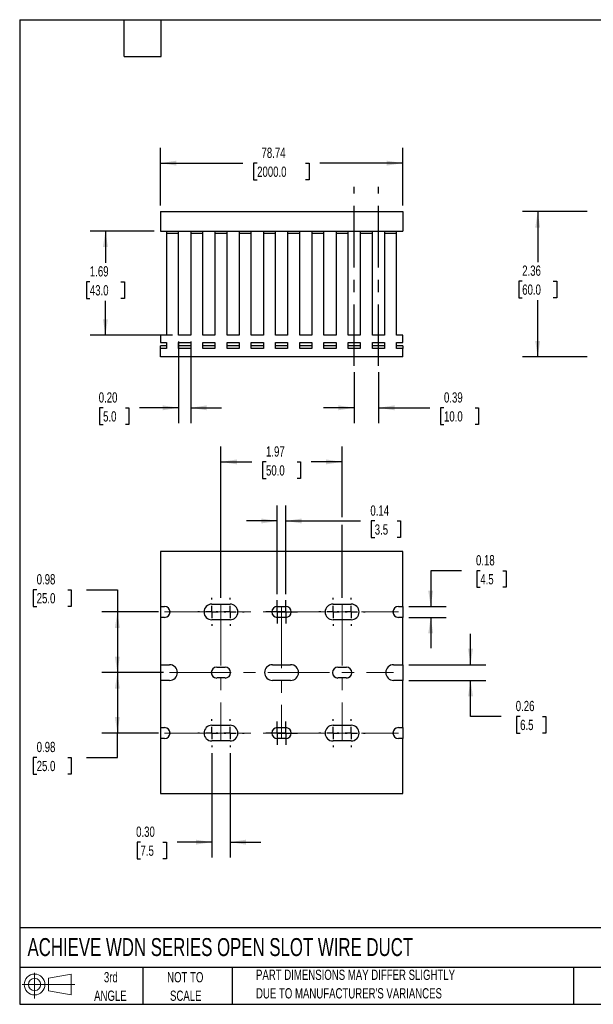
# Model space of a CAD drawing. Header units: inches. Extents: x 0.5 to 21.5, y 0.5 to 16.5.
# Tile 1 of 2: x 0.5 to 9.8, y 0.5 to 16.5. Entities that reach past the tile are written whole.
import ezdxf

# ---------------------------------------------------------------- set-up
doc = ezdxf.new("R2010")
doc.units = ezdxf.units.IN
doc.header["$LTSCALE"] = 2
doc.header["$MEASUREMENT"] = 0
doc.linetypes.add('CENTERX2', pattern=[0.8, 0.5, -0.1, 0.1, -0.1])
doc.layers.add('CENTER', color=40, linetype='CENTERX2')
doc.layers.add('SLD-DEFPOINTS', color=7, linetype='Continuous')
doc.layers.add('DIMENSIONS', color=140, linetype='Continuous', lineweight=25)
doc.layers.add('TEXT', color=140, linetype='Continuous', lineweight=25)
doc.styles.add('SLDTEXTSTYLE0', font='TXT', dxfattribs={"width": 0.7})
doc.dimstyles.new('SLDDIMSTYLE0', dxfattribs={"dimtxt": 0.169922, "dimasz": 0.26, "dimexe": 0, "dimexo": 0.0625, "dimgap": 0.04248, "dimtad": 0, "dimtih": 1, "dimtoh": 1, "dimrnd": 1e-09, "dimzin": 12, "dimdsep": 46, "dimtxsty": 'SLDTEXTSTYLE0', "dimsah": 1, "dimcen": 0.09, "dimadec": 0, "dimazin": 3, "dimtfac": 1, "dimtofl": 0, "dimtmove": 0, "dimatfit": 3, "dimfxl": 0, "dimfrac": 2, "dimtolj": 1, "dimtzin": 12, "dimarcsym": 0})
doc.dimstyles.new('SLDDIMSTYLE1', dxfattribs={"dimtxt": 0.169922, "dimasz": 0.26, "dimexe": 0, "dimexo": 0.0625, "dimgap": 0.04248, "dimtad": 0, "dimtih": 1, "dimtoh": 1, "dimrnd": 1e-09, "dimzin": 0, "dimdsep": 46, "dimtxsty": 'SLDTEXTSTYLE0', "dimsah": 1, "dimcen": 0.09, "dimadec": 0, "dimazin": 0, "dimtfac": 1, "dimtmove": 0, "dimatfit": 0, "dimfxl": 0, "dimfrac": 2, "dimtolj": 1, "dimtzin": 12, "dimarcsym": 0})
doc.dimstyles.new('SLDDIMSTYLE2', dxfattribs={"dimtxt": 0.169922, "dimasz": 0.26, "dimexe": 0, "dimexo": 0.0625, "dimgap": 0.04248, "dimtad": 0, "dimtih": 1, "dimtoh": 1, "dimrnd": 1e-09, "dimdsep": 46, "dimtxsty": 'SLDTEXTSTYLE0', "dimsah": 1, "dimcen": 0.09, "dimadec": 0, "dimazin": 2, "dimtfac": 1, "dimtmove": 0, "dimatfit": 0, "dimfxl": 0, "dimfrac": 2, "dimtolj": 1, "dimtzin": 12, "dimarcsym": 0})
doc.dimstyles.new('SLDDIMSTYLE3', dxfattribs={"dimtxt": 0.169922, "dimasz": 0.26, "dimexe": 0, "dimexo": 0.0625, "dimgap": 0.04248, "dimtad": 0, "dimtih": 1, "dimtoh": 1, "dimrnd": 1e-09, "dimdsep": 46, "dimtxsty": 'SLDTEXTSTYLE0', "dimsah": 1, "dimcen": 0.09, "dimadec": 0, "dimazin": 2, "dimtfac": 1, "dimtofl": 0, "dimtmove": 0, "dimatfit": 3, "dimfxl": 0, "dimfrac": 2, "dimtolj": 1, "dimtzin": 12, "dimarcsym": 0})

# ---------------------------------------------------------------- blocks, each defined once
blk = doc.blocks.new('Block11')
at = {"color": 7, "linetype": 'Continuous', "lineweight": 18}
for p, q in [((0.204, 0.418), (0.204, 0)), ((0.431, 0.328), (0.801, 0.396)), ((0.431, 0.126), (0.431, 0.328)), ((0.801, 0.396), (0.801, 0.058)), ((0, 0.227), (0.856, 0.227)), ((0.431, 0.126), (0.801, 0.058))]:
    blk.add_line(p, q, dxfattribs=at)
for radius in [0.169, 0.101]:
    blk.add_circle((0.204, 0.227), radius, dxfattribs=at)
blk = doc.blocks.new('Block12')
at = {"layer": 'SLD-DEFPOINTS'}
blk.add_blockref('Block11', (0, 0), dxfattribs=at)
blk = doc.blocks.new('SW_NOTE_0_2')
at = {"layer": 'TEXT', "color": 0, "char_height": 0.16667, "attachment_point": 1, "style": 'SLDTEXTSTYLE0'}
for s, insert in [('PART DIMENSIONS MAY DIFFER SLIGHTLY', (0, 0.215)), ("DUE TO MANUFACTURER'S VARIANCES", (0, -0.086))]:
    blk.add_mtext(s, dxfattribs=dict(at, insert=insert))
blk = doc.blocks.new('SW_NOTE_0_3')
at = {"layer": 'TEXT', "color": 0, "char_height": 0.1667, "attachment_point": 2, "style": 'SLDTEXTSTYLE0'}
for s, insert in [('NOT TO', (0.414, 0.215)), ('SCALE', (0.422, -0.086))]:
    blk.add_mtext(s, dxfattribs=dict(at, insert=insert))
blk = doc.blocks.new('SW_NOTE_0_4')
at = {"layer": 'TEXT', "color": 0, "char_height": 0.1667, "attachment_point": 2, "style": 'SLDTEXTSTYLE0'}
for s, insert in [('3rd', (0.182, 0.215)), ('ANGLE', (0.175, -0.086))]:
    blk.add_mtext(s, dxfattribs=dict(at, insert=insert))
blk = doc.blocks.new('_D')
at = {"layer": 'DIMENSIONS'}
for p, q in [((2.786, 13.481), (2.786, 14.419)), ((6.723, 13.481), (6.723, 14.419)), ((2.786, 14.169), (4.128, 14.169)), ((4.358, 14.169), (4.301, 14.169)), ((4.301, 14.169), (4.301, 13.898)), ((5.146, 14.169), (5.203, 14.169)), ((5.203, 14.169), (5.203, 13.898)), ((6.723, 14.169), (5.376, 14.169)), ((4.301, 13.898), (4.358, 13.898)), ((5.203, 13.898), (5.146, 13.898))]:
    blk.add_line(p, q, dxfattribs=at)
for points in [[(2.786, 14.169), (3.046, 14.129), (3.046, 14.209)], [(6.723, 14.169), (6.463, 14.209), (6.463, 14.129)]]:
    blk.add_solid(points, dxfattribs=at)
at = {"layer": 'DIMENSIONS', "char_height": 0.1667, "attachment_point": 1, "style": 'SLDTEXTSTYLE0'}
for s, insert in [('78.74', (4.429, 14.421)), ('2000.0', (4.358, 14.113))]:
    blk.add_mtext(s, dxfattribs=dict(at, insert=insert))
blk = doc.blocks.new('_D_1')
at = {"layer": 'DIMENSIONS'}
for p, q in [((3.082, 11.273), (3.082, 9.943)), ((3.278, 11.273), (3.278, 9.943)), ((1.855, 10.193), (1.798, 10.193)), ((1.798, 10.193), (1.798, 9.922)), ((2.219, 10.193), (2.276, 10.193)), ((2.276, 10.193), (2.276, 9.922)), ((3.082, 10.193), (2.449, 10.193)), ((3.278, 10.193), (3.778, 10.193)), ((1.798, 9.922), (1.855, 9.922)), ((2.276, 9.922), (2.219, 9.922))]:
    blk.add_line(p, q, dxfattribs=at)
for points in [[(3.082, 10.193), (2.822, 10.233), (2.822, 10.153)], [(3.278, 10.193), (3.538, 10.153), (3.538, 10.233)]]:
    blk.add_solid(points, dxfattribs=at)
at = {"layer": 'DIMENSIONS', "char_height": 0.1667, "attachment_point": 1, "style": 'SLDTEXTSTYLE0'}
for s, insert in [('0.20', (1.784, 10.445)), ('5.0', (1.855, 10.137))]:
    blk.add_mtext(s, dxfattribs=dict(at, insert=insert))
blk = doc.blocks.new('_D_2')
at = {"layer": 'DIMENSIONS'}
for p, q in [((2.686, 13.066), (1.643, 13.066)), ((1.893, 13.066), (1.893, 12.549)), ((1.64, 12.241), (1.583, 12.241)), ((1.583, 12.241), (1.583, 11.971)), ((2.145, 12.241), (2.202, 12.241)), ((2.202, 12.241), (2.202, 11.971)), ((1.583, 11.971), (1.64, 11.971)), ((1.893, 11.373), (1.893, 11.933)), ((2.202, 11.971), (2.145, 11.971)), ((2.982, 11.373), (1.643, 11.373))]:
    blk.add_line(p, q, dxfattribs=at)
for points in [[(1.893, 13.066), (1.853, 12.806), (1.933, 12.806)], [(1.893, 11.373), (1.933, 11.633), (1.853, 11.633)]]:
    blk.add_solid(points, dxfattribs=at)
at = {"layer": 'DIMENSIONS', "char_height": 0.1667, "attachment_point": 1, "style": 'SLDTEXTSTYLE0'}
for s, insert in [('1.69', (1.64, 12.494)), ('43.0', (1.64, 12.186))]:
    blk.add_mtext(s, dxfattribs=dict(at, insert=insert))
blk = doc.blocks.new('_D_3')
at = {"layer": 'DIMENSIONS'}
for p, q in [((5.936, 10.773), (5.936, 9.943)), ((6.33, 10.773), (6.33, 9.943)), ((5.936, 10.193), (5.436, 10.193)), ((6.33, 10.193), (7.163, 10.193)), ((7.394, 10.193), (7.337, 10.193)), ((7.337, 10.193), (7.337, 9.922)), ((7.899, 10.193), (7.956, 10.193)), ((7.956, 10.193), (7.956, 9.922)), ((7.337, 9.922), (7.394, 9.922)), ((7.956, 9.922), (7.899, 9.922))]:
    blk.add_line(p, q, dxfattribs=at)
for points in [[(5.936, 10.193), (5.676, 10.233), (5.676, 10.153)], [(6.33, 10.193), (6.59, 10.153), (6.59, 10.233)]]:
    blk.add_solid(points, dxfattribs=at)
at = {"layer": 'DIMENSIONS', "char_height": 0.1667, "attachment_point": 1, "style": 'SLDTEXTSTYLE0'}
for s, insert in [('0.39', (7.394, 10.445)), ('10.0', (7.394, 10.137))]:
    blk.add_mtext(s, dxfattribs=dict(at, insert=insert))
blk = doc.blocks.new('_D_7')
at = {"layer": 'DIMENSIONS'}
for p, q in [((9.72, 13.381), (8.667, 13.381)), ((8.917, 13.381), (8.917, 12.56)), ((8.665, 12.252), (8.608, 12.252)), ((8.608, 12.252), (8.608, 11.982)), ((9.17, 12.252), (9.227, 12.252)), ((9.227, 12.252), (9.227, 11.982)), ((8.608, 11.982), (8.665, 11.982)), ((8.917, 11.019), (8.917, 11.944)), ((9.227, 11.982), (9.17, 11.982)), ((9.72, 11.019), (8.667, 11.019))]:
    blk.add_line(p, q, dxfattribs=at)
for points in [[(8.917, 13.381), (8.877, 13.121), (8.957, 13.121)], [(8.917, 11.019), (8.957, 11.279), (8.877, 11.279)]]:
    blk.add_solid(points, dxfattribs=at)
at = {"layer": 'DIMENSIONS', "char_height": 0.1667, "attachment_point": 1, "style": 'SLDTEXTSTYLE0'}
for s, insert in [('2.36', (8.665, 12.505)), ('60.0', (8.665, 12.197))]:
    blk.add_mtext(s, dxfattribs=dict(at, insert=insert))
blk = doc.blocks.new('_D_8')
at = {"layer": 'DIMENSIONS'}
for p, q in [((3.77, 7.104), (3.77, 9.564)), ((5.739, 8.414), (5.739, 9.564)), ((3.77, 9.314), (4.272, 9.314)), ((4.502, 9.314), (4.445, 9.314)), ((4.445, 9.314), (4.445, 9.044)), ((5.007, 9.314), (5.064, 9.314)), ((5.064, 9.314), (5.064, 9.044)), ((5.739, 9.314), (5.237, 9.314)), ((4.445, 9.044), (4.502, 9.044)), ((5.064, 9.044), (5.007, 9.044)), ((5.739, 7.104), (5.739, 8.294))]:
    blk.add_line(p, q, dxfattribs=at)
for points in [[(3.77, 9.314), (4.03, 9.274), (4.03, 9.354)], [(5.739, 9.314), (5.479, 9.354), (5.479, 9.274)]]:
    blk.add_solid(points, dxfattribs=at)
at = {"layer": 'DIMENSIONS', "char_height": 0.1667, "attachment_point": 1, "style": 'SLDTEXTSTYLE0'}
for s, insert in [('1.97', (4.502, 9.567)), ('50.0', (4.502, 9.259))]:
    blk.add_mtext(s, dxfattribs=dict(at, insert=insert))
blk = doc.blocks.new('_D_9')
at = {"layer": 'DIMENSIONS'}
for p, q in [((0.776, 7.237), (0.719, 7.237)), ((0.719, 7.237), (0.719, 6.967)), ((1.281, 7.237), (1.338, 7.237)), ((1.338, 7.237), (1.338, 6.967)), ((1.587, 7.237), (2.087, 7.237)), ((2.087, 7.237), (2.087, 6.876)), ((0.719, 6.967), (0.776, 6.967)), ((1.338, 6.967), (1.281, 6.967)), ((2.755, 6.876), (1.837, 6.876)), ((2.087, 6.876), (2.087, 5.891)), ((2.834, 5.891), (1.837, 5.891))]:
    blk.add_line(p, q, dxfattribs=at)
for points in [[(2.087, 6.876), (2.047, 6.616), (2.127, 6.616)], [(2.087, 5.891), (2.127, 6.151), (2.047, 6.151)]]:
    blk.add_solid(points, dxfattribs=at)
at = {"layer": 'DIMENSIONS', "char_height": 0.1667, "attachment_point": 1, "style": 'SLDTEXTSTYLE0'}
for s, insert in [('0.98', (0.776, 7.49)), ('25.0', (0.776, 7.182))]:
    blk.add_mtext(s, dxfattribs=dict(at, insert=insert))
blk = doc.blocks.new('_D_10')
at = {"layer": 'DIMENSIONS'}
for p, q in [((2.834, 5.891), (1.837, 5.891)), ((2.087, 5.891), (2.087, 4.907)), ((2.755, 4.907), (1.837, 4.907)), ((2.087, 4.512), (2.087, 4.907)), ((0.776, 4.512), (0.719, 4.512)), ((0.719, 4.512), (0.719, 4.242)), ((1.281, 4.512), (1.338, 4.512)), ((1.338, 4.512), (1.338, 4.242)), ((1.587, 4.512), (2.087, 4.512)), ((0.719, 4.242), (0.776, 4.242)), ((1.338, 4.242), (1.281, 4.242))]:
    blk.add_line(p, q, dxfattribs=at)
for points in [[(2.087, 5.891), (2.047, 5.631), (2.127, 5.631)], [(2.087, 4.907), (2.127, 5.167), (2.047, 5.167)]]:
    blk.add_solid(points, dxfattribs=at)
at = {"layer": 'DIMENSIONS', "char_height": 0.1667, "attachment_point": 1, "style": 'SLDTEXTSTYLE0'}
for s, insert in [('0.98', (0.776, 4.765)), ('25.0', (0.776, 4.456))]:
    blk.add_mtext(s, dxfattribs=dict(at, insert=insert))
blk = doc.blocks.new('_D_11')
at = {"layer": 'DIMENSIONS'}
for p, q in [((4.686, 7.164), (4.686, 8.604)), ((4.824, 7.164), (4.824, 8.604)), ((4.686, 8.354), (4.186, 8.354)), ((4.824, 8.354), (6.039, 8.354)), ((6.269, 8.354), (6.212, 8.354)), ((6.212, 8.354), (6.212, 8.084)), ((6.632, 8.354), (6.689, 8.354)), ((6.689, 8.354), (6.689, 8.084)), ((6.212, 8.084), (6.269, 8.084)), ((6.689, 8.084), (6.632, 8.084))]:
    blk.add_line(p, q, dxfattribs=at)
for points in [[(4.686, 8.354), (4.426, 8.394), (4.426, 8.314)], [(4.824, 8.354), (5.084, 8.314), (5.084, 8.394)]]:
    blk.add_solid(points, dxfattribs=at)
at = {"layer": 'DIMENSIONS', "char_height": 0.1667, "attachment_point": 1, "style": 'SLDTEXTSTYLE0'}
for s, insert in [('0.14', (6.198, 8.607)), ('3.5', (6.269, 8.299))]:
    blk.add_mtext(s, dxfattribs=dict(at, insert=insert))
blk = doc.blocks.new('_D_12')
at = {"layer": 'DIMENSIONS'}
for p, q in [((3.623, 4.579), (3.623, 2.885)), ((3.918, 4.579), (3.918, 2.885)), ((2.463, 3.135), (2.406, 3.135)), ((2.406, 3.135), (2.406, 2.865)), ((2.826, 3.135), (2.884, 3.135)), ((2.884, 3.135), (2.884, 2.865)), ((3.623, 3.135), (3.057, 3.135)), ((3.918, 3.135), (4.418, 3.135)), ((2.406, 2.865), (2.463, 2.865)), ((2.884, 2.865), (2.826, 2.865))]:
    blk.add_line(p, q, dxfattribs=at)
for points in [[(3.623, 3.135), (3.363, 3.175), (3.363, 3.095)], [(3.918, 3.135), (4.178, 3.095), (4.178, 3.175)]]:
    blk.add_solid(points, dxfattribs=at)
at = {"layer": 'DIMENSIONS', "char_height": 0.1667, "attachment_point": 1, "style": 'SLDTEXTSTYLE0'}
for s, insert in [('0.30', (2.392, 3.388)), ('7.5', (2.463, 3.08))]:
    blk.add_mtext(s, dxfattribs=dict(at, insert=insert))
blk = doc.blocks.new('_D_13')
at = {"layer": 'DIMENSIONS'}
for p, q in [((7.678, 7.546), (7.178, 7.546)), ((7.178, 7.546), (7.178, 6.964)), ((7.984, 7.546), (7.927, 7.546)), ((7.927, 7.546), (7.927, 7.276)), ((8.348, 7.546), (8.405, 7.546)), ((8.405, 7.546), (8.405, 7.276)), ((7.927, 7.276), (7.984, 7.276)), ((8.405, 7.276), (8.348, 7.276)), ((6.823, 6.964), (7.428, 6.964)), ((6.823, 6.787), (7.428, 6.787)), ((7.178, 6.787), (7.178, 6.287))]:
    blk.add_line(p, q, dxfattribs=at)
for points in [[(7.178, 6.964), (7.218, 7.224), (7.138, 7.224)], [(7.178, 6.787), (7.138, 6.527), (7.218, 6.527)]]:
    blk.add_solid(points, dxfattribs=at)
at = {"layer": 'DIMENSIONS', "char_height": 0.1667, "attachment_point": 1, "style": 'SLDTEXTSTYLE0'}
for s, insert in [('0.18', (7.914, 7.799)), ('4.5', (7.984, 7.491))]:
    blk.add_mtext(s, dxfattribs=dict(at, insert=insert))
blk = doc.blocks.new('_D_14')
at = {"layer": 'DIMENSIONS'}
for p, q in [((7.825, 6.019), (7.825, 6.519)), ((6.823, 6.019), (8.075, 6.019)), ((6.823, 5.763), (8.075, 5.763)), ((7.825, 5.178), (7.825, 5.763)), ((8.325, 5.178), (7.825, 5.178)), ((8.631, 5.178), (8.574, 5.178)), ((8.574, 5.178), (8.574, 4.908)), ((8.994, 5.178), (9.051, 5.178)), ((9.051, 5.178), (9.051, 4.908)), ((8.574, 4.908), (8.631, 4.908)), ((9.051, 4.908), (8.994, 4.908))]:
    blk.add_line(p, q, dxfattribs=at)
for points in [[(7.825, 6.019), (7.865, 6.279), (7.785, 6.279)], [(7.825, 5.763), (7.785, 5.503), (7.865, 5.503)]]:
    blk.add_solid(points, dxfattribs=at)
at = {"layer": 'DIMENSIONS', "char_height": 0.1667, "attachment_point": 1, "style": 'SLDTEXTSTYLE0'}
for s, insert in [('0.26', (8.56, 5.431)), ('6.5', (8.631, 5.123))]:
    blk.add_mtext(s, dxfattribs=dict(at, insert=insert))
blk = doc.blocks.new('SW_CENTERMARKSYMBOL_0')
at = {"layer": 'CENTER', "color": 0}
for p, q in [((0, 0.2), (0, 0.228)), ((-0.2, 0), (-0.228, 0)), ((0, 0), (-0.1, 0)), ((0, 0), (0, 0.1)), ((0, 0), (0, -0.1)), ((0, 0), (0.1, 0)), ((0.2, 0), (0.228, 0)), ((0, -0.2), (0, -0.228))]:
    blk.add_line(p, q, dxfattribs=at)
blk = doc.blocks.new('SW_CENTERMARKSYMBOL_1')
at = {"layer": 'CENTER', "color": 0}
for p, q in [((0, 0.2), (0, 0.228)), ((-0.2, 0), (-0.228, 0)), ((0, 0), (-0.1, 0)), ((0, 0), (0, 0.1)), ((0, 0), (0, -0.1)), ((0, 0), (0.1, 0)), ((0.2, 0), (0.228, 0)), ((0, -0.2), (0, -0.228))]:
    blk.add_line(p, q, dxfattribs=at)
blk = doc.blocks.new('SW_CENTERMARKSYMBOL_2')
at = {"layer": 'CENTER', "color": 0}
for p, q in [((0, 0.1), (0, 0.189)), ((-0.1, 0), (-0.189, 0)), ((0, 0), (-0.1, 0)), ((0, 0), (0, 0.1)), ((0, 0), (0, -0.1)), ((0, 0), (0.1, 0)), ((0.1, 0), (0.189, 0)), ((0, -0.1), (0, -0.189))]:
    blk.add_line(p, q, dxfattribs=at)
blk = doc.blocks.new('SW_CENTERMARKSYMBOL_3')
at = {"layer": 'CENTER', "color": 0}
for p, q in [((0, 0.1), (0, 0.189)), ((-0.1, 0), (-0.189, 0)), ((0, 0), (-0.1, 0)), ((0, 0), (0, 0.1)), ((0, 0), (0, -0.1)), ((0, 0), (0.1, 0)), ((0.1, 0), (0.189, 0)), ((0, -0.1), (0, -0.189))]:
    blk.add_line(p, q, dxfattribs=at)
blk = doc.blocks.new('SW_CENTERMARKSYMBOL_4')
at = {"layer": 'CENTER', "color": 0}
for p, q in [((0, 0.2), (0, 0.228)), ((-0.2, 0), (-0.228, 0)), ((0, 0), (-0.1, 0)), ((0, 0), (0, 0.1)), ((0, 0), (0, -0.1)), ((0, 0), (0.1, 0)), ((0.2, 0), (0.228, 0)), ((0, -0.2), (0, -0.228))]:
    blk.add_line(p, q, dxfattribs=at)
blk = doc.blocks.new('SW_CENTERMARKSYMBOL_5')
at = {"layer": 'CENTER', "color": 0}
for p, q in [((0, 0.2), (0, 0.228)), ((-0.2, 0), (-0.228, 0)), ((0, 0), (-0.1, 0)), ((0, 0), (0, 0.1)), ((0, 0), (0, -0.1)), ((0, 0), (0.1, 0)), ((0.2, 0), (0.228, 0)), ((0, -0.2), (0, -0.228))]:
    blk.add_line(p, q, dxfattribs=at)
blk = doc.blocks.new('SW_CENTERMARKSYMBOL_6')
at = {"layer": 'CENTER', "color": 0}
for p, q in [((0, 0.2), (0, 0.228)), ((-0.2, 0), (-0.228, 0)), ((0, 0), (-0.1, 0)), ((0, 0), (0, 0.1)), ((0, 0), (0, -0.1)), ((0, 0), (0.1, 0)), ((0.2, 0), (0.228, 0)), ((0, -0.2), (0, -0.228))]:
    blk.add_line(p, q, dxfattribs=at)
blk = doc.blocks.new('SW_CENTERMARKSYMBOL_7')
at = {"layer": 'CENTER', "color": 0}
for p, q in [((0, 0.2), (0, 0.228)), ((-0.2, 0), (-0.228, 0)), ((0, 0), (-0.1, 0)), ((0, 0), (0, 0.1)), ((0, 0), (0, -0.1)), ((0, 0), (0.1, 0)), ((0.2, 0), (0.228, 0)), ((0, -0.2), (0, -0.228))]:
    blk.add_line(p, q, dxfattribs=at)
blk = doc.blocks.new('SW_CENTERMARKSYMBOL_8')
at = {"layer": 'CENTER', "color": 0}
for p, q in [((0, 0.1), (0, 0.189)), ((-0.1, 0), (-0.189, 0)), ((0, 0), (-0.1, 0)), ((0, 0), (0, 0.1)), ((0, 0), (0, -0.1)), ((0, 0), (0.1, 0)), ((0.1, 0), (0.189, 0)), ((0, -0.1), (0, -0.189))]:
    blk.add_line(p, q, dxfattribs=at)
blk = doc.blocks.new('SW_CENTERMARKSYMBOL_9')
at = {"layer": 'CENTER', "color": 0}
for p, q in [((0, 0.1), (0, 0.189)), ((-0.1, 0), (-0.189, 0)), ((0, 0), (-0.1, 0)), ((0, 0), (0, 0.1)), ((0, 0), (0, -0.1)), ((0, 0), (0.1, 0)), ((0.1, 0), (0.189, 0)), ((0, -0.1), (0, -0.189))]:
    blk.add_line(p, q, dxfattribs=at)
blk = doc.blocks.new('SW_CENTERMARKSYMBOL_10')
at = {"layer": 'CENTER', "color": 0}
for p, q in [((0, 0.2), (0, 0.228)), ((-0.2, 0), (-0.228, 0)), ((0, 0), (-0.1, 0)), ((0, 0), (0, 0.1)), ((0, 0), (0, -0.1)), ((0, 0), (0.1, 0)), ((0.2, 0), (0.228, 0)), ((0, -0.2), (0, -0.228))]:
    blk.add_line(p, q, dxfattribs=at)
blk = doc.blocks.new('SW_CENTERMARKSYMBOL_11')
at = {"layer": 'CENTER', "color": 0}
for p, q in [((0, 0.2), (0, 0.228)), ((-0.2, 0), (-0.228, 0)), ((0, 0), (-0.1, 0)), ((0, 0), (0, 0.1)), ((0, 0), (0, -0.1)), ((0, 0), (0.1, 0)), ((0.2, 0), (0.228, 0)), ((0, -0.2), (0, -0.228))]:
    blk.add_line(p, q, dxfattribs=at)

msp = doc.modelspace()

# ---------------------------------------------------------------- linework, layer by layer
for p, q in [((2.786, 13.381), (2.786, 13.066)), ((2.786, 13.381), (6.723, 13.381)), ((6.723, 13.381), (6.723, 13.066)), ((2.786, 13.066), (6.723, 13.066)), ((2.885, 13.066), (2.885, 13.027)), ((2.885, 13.027), (2.885, 11.373)), ((3.082, 13.027), (2.885, 13.027)), ((3.082, 13.027), (3.082, 13.066)), ((3.082, 11.373), (3.082, 13.027)), ((3.278, 13.066), (3.278, 13.027)), ((3.278, 13.027), (3.278, 11.373)), ((3.475, 13.027), (3.278, 13.027)), ((3.475, 13.027), (3.475, 13.066)), ((3.475, 11.373), (3.475, 13.027)), ((3.672, 13.066), (3.672, 13.027)), ((3.672, 13.027), (3.672, 11.373)), ((3.869, 13.027), (3.672, 13.027)), ((3.869, 13.027), (3.869, 13.066)), ((3.869, 11.373), (3.869, 13.027)), ((4.066, 13.066), (4.066, 13.027)), ((4.066, 13.027), (4.066, 11.373)), ((4.263, 13.027), (4.066, 13.027)), ((4.263, 13.027), (4.263, 13.066)), ((4.263, 11.373), (4.263, 13.027)), ((4.459, 13.066), (4.459, 13.027)), ((4.459, 13.027), (4.459, 11.373)), ((4.656, 13.027), (4.459, 13.027)), ((4.656, 13.027), (4.656, 13.066)), ((4.656, 11.373), (4.656, 13.027)), ((4.853, 13.066), (4.853, 13.027)), ((4.853, 13.027), (4.853, 11.373)), ((5.05, 13.027), (4.853, 13.027)), ((5.05, 13.027), (5.05, 13.066)), ((5.05, 11.373), (5.05, 13.027)), ((5.247, 13.066), (5.247, 13.027)), ((5.247, 13.027), (5.247, 11.373)), ((5.444, 13.027), (5.247, 13.027)), ((5.444, 13.027), (5.444, 13.066)), ((5.444, 11.373), (5.444, 13.027)), ((5.641, 13.066), (5.641, 13.027)), ((5.641, 13.027), (5.641, 11.373)), ((5.837, 13.027), (5.641, 13.027)), ((5.837, 13.027), (5.837, 13.066)), ((5.837, 11.373), (5.837, 13.027)), ((6.034, 13.066), (6.034, 13.027)), ((6.034, 13.027), (6.034, 11.373)), ((6.231, 13.027), (6.034, 13.027)), ((6.231, 13.027), (6.231, 13.066)), ((6.231, 11.373), (6.231, 13.027)), ((6.428, 13.066), (6.428, 13.027)), ((6.428, 13.027), (6.428, 11.373)), ((6.625, 13.027), (6.428, 13.027)), ((6.625, 13.027), (6.625, 13.066)), ((6.625, 11.373), (6.625, 13.027)), ((2.786, 11.373), (2.786, 11.255)), ((2.885, 11.373), (2.786, 11.373)), ((3.278, 11.373), (3.082, 11.373)), ((3.672, 11.373), (3.475, 11.373)), ((4.066, 11.373), (3.869, 11.373)), ((4.459, 11.373), (4.263, 11.373)), ((4.853, 11.373), (4.656, 11.373)), ((5.247, 11.373), (5.05, 11.373)), ((5.641, 11.373), (5.444, 11.373)), ((6.034, 11.373), (5.837, 11.373)), ((6.428, 11.373), (6.231, 11.373)), ((6.723, 11.373), (6.625, 11.373)), ((6.723, 11.255), (6.723, 11.373)), ((2.786, 11.255), (2.885, 11.255)), ((2.885, 11.202), (2.786, 11.202)), ((2.786, 11.157), (2.786, 11.202)), ((2.885, 11.255), (2.885, 11.157)), ((3.082, 11.157), (3.082, 11.255)), ((3.082, 11.255), (3.278, 11.255)), ((3.278, 11.202), (3.082, 11.202)), ((3.278, 11.255), (3.278, 11.157)), ((3.475, 11.157), (3.475, 11.255)), ((3.475, 11.255), (3.672, 11.255)), ((3.672, 11.202), (3.475, 11.202)), ((3.672, 11.255), (3.672, 11.157)), ((3.869, 11.157), (3.869, 11.255)), ((3.869, 11.255), (4.066, 11.255)), ((4.066, 11.202), (3.869, 11.202)), ((4.066, 11.255), (4.066, 11.157)), ((4.263, 11.157), (4.263, 11.255)), ((4.263, 11.255), (4.459, 11.255)), ((4.459, 11.202), (4.263, 11.202)), ((4.459, 11.255), (4.459, 11.157)), ((4.656, 11.157), (4.656, 11.255)), ((4.656, 11.255), (4.853, 11.255)), ((4.853, 11.202), (4.656, 11.202)), ((4.853, 11.255), (4.853, 11.157)), ((5.05, 11.157), (5.05, 11.255)), ((5.05, 11.255), (5.247, 11.255)), ((5.247, 11.202), (5.05, 11.202)), ((5.247, 11.255), (5.247, 11.157)), ((5.444, 11.157), (5.444, 11.255)), ((5.444, 11.255), (5.641, 11.255)), ((5.641, 11.202), (5.444, 11.202)), ((5.641, 11.255), (5.641, 11.157)), ((5.837, 11.157), (5.837, 11.255)), ((5.837, 11.255), (6.034, 11.255)), ((6.034, 11.202), (5.837, 11.202)), ((6.034, 11.255), (6.034, 11.157)), ((6.231, 11.157), (6.231, 11.255)), ((6.231, 11.255), (6.428, 11.255)), ((6.428, 11.202), (6.231, 11.202)), ((6.428, 11.255), (6.428, 11.157)), ((6.625, 11.255), (6.723, 11.255)), ((6.625, 11.157), (6.625, 11.255)), ((6.723, 11.202), (6.625, 11.202)), ((6.723, 11.202), (6.723, 11.157)), ((2.786, 11.019), (2.786, 11.157)), ((2.885, 11.157), (2.786, 11.157)), ((3.278, 11.157), (3.082, 11.157)), ((3.672, 11.157), (3.475, 11.157)), ((4.066, 11.157), (3.869, 11.157)), ((4.459, 11.157), (4.263, 11.157)), ((4.853, 11.157), (4.656, 11.157)), ((5.247, 11.157), (5.05, 11.157)), ((5.641, 11.157), (5.444, 11.157)), ((6.034, 11.157), (5.837, 11.157)), ((6.428, 11.157), (6.231, 11.157)), ((6.723, 11.157), (6.625, 11.157)), ((6.723, 11.019), (6.723, 11.157)), ((6.723, 11.019), (2.786, 11.019)), ((2.786, 7.86), (2.786, 6.964)), ((6.723, 7.86), (2.786, 7.86)), ((6.723, 6.964), (6.723, 7.86)), ((2.786, 6.964), (2.855, 6.964)), ((2.786, 6.964), (2.786, 6.787)), ((3.623, 7.004), (3.918, 7.004)), ((4.686, 6.964), (4.824, 6.964)), ((5.591, 7.004), (5.887, 7.004)), ((6.654, 6.964), (6.723, 6.964)), ((6.723, 6.964), (6.723, 6.787)), ((2.786, 6.787), (2.786, 6.019)), ((2.855, 6.787), (2.786, 6.787)), ((3.918, 6.748), (3.623, 6.748)), ((4.824, 6.787), (4.686, 6.787)), ((5.887, 6.748), (5.591, 6.748)), ((6.723, 6.787), (6.654, 6.787)), ((6.723, 6.019), (6.723, 6.787)), ((2.786, 6.019), (2.934, 6.019)), ((2.786, 6.019), (2.786, 5.763)), ((3.702, 5.98), (3.839, 5.98)), ((4.607, 6.019), (4.902, 6.019)), ((5.67, 5.98), (5.808, 5.98)), ((6.576, 6.019), (6.723, 6.019)), ((6.723, 6.019), (6.723, 5.763)), ((2.786, 5.763), (2.786, 4.996)), ((2.934, 5.763), (2.786, 5.763)), ((3.839, 5.803), (3.702, 5.803)), ((4.902, 5.763), (4.607, 5.763)), ((5.808, 5.803), (5.67, 5.803)), ((6.723, 5.763), (6.576, 5.763)), ((6.723, 4.996), (6.723, 5.763)), ((2.786, 4.996), (2.855, 4.996)), ((2.786, 4.996), (2.786, 4.818)), ((3.623, 5.035), (3.918, 5.035)), ((4.686, 4.996), (4.824, 4.996)), ((5.591, 5.035), (5.887, 5.035)), ((6.654, 4.996), (6.723, 4.996)), ((6.723, 4.996), (6.723, 4.818)), ((2.786, 4.818), (2.786, 3.923)), ((2.855, 4.818), (2.786, 4.818)), ((4.824, 4.818), (4.686, 4.818)), ((6.723, 4.818), (6.654, 4.818)), ((6.723, 3.923), (6.723, 4.818)), ((3.918, 4.779), (3.623, 4.779)), ((5.887, 4.779), (5.591, 4.779)), ((2.786, 3.923), (6.723, 3.923))]:
    msp.add_line(p, q)
at = {"color": 7, "linetype": 'CENTERX2', "lineweight": 18}
for p, q in [((3.77, 7.004), (3.77, 4.779)), ((4.755, 6.964), (4.755, 4.818)), ((5.739, 7.004), (5.739, 4.779)), ((2.855, 6.876), (6.654, 6.876)), ((2.934, 5.891), (6.576, 5.891)), ((2.855, 4.907), (6.654, 4.907))]:
    msp.add_line(p, q, dxfattribs=at)
for centre, radius, start, end in [((2.855, 6.876), 0.0886, 270, 90), ((3.623, 6.876), 0.128, 90, 270), ((3.918, 6.876), 0.128, 270, 90), ((4.686, 6.876), 0.0886, 90, 270), ((4.824, 6.876), 0.0886, 270, 90), ((5.591, 6.876), 0.128, 90, 270), ((5.887, 6.876), 0.128, 270, 90), ((6.654, 6.876), 0.0886, 90, 270), ((2.934, 5.891), 0.128, 270, 90), ((3.702, 5.891), 0.0886, 90, 270), ((3.839, 5.891), 0.0886, 270, 90), ((4.607, 5.891), 0.128, 90, 270), ((4.902, 5.891), 0.128, 270, 90), ((5.67, 5.891), 0.0886, 90, 270), ((5.808, 5.891), 0.0886, 270, 90), ((6.576, 5.891), 0.128, 90, 270), ((2.855, 4.907), 0.0886, 270, 90), ((3.623, 4.907), 0.128, 90, 270), ((3.918, 4.907), 0.128, 270, 90), ((4.686, 4.907), 0.0886, 90, 270), ((4.824, 4.907), 0.0886, 270, 90), ((5.591, 4.907), 0.128, 90, 270), ((5.887, 4.907), 0.128, 270, 90), ((6.654, 4.907), 0.0886, 90, 270)]:
    msp.add_arc(centre, radius, start, end)
at = {"layer": 'CENTER'}
for p, q in [((5.936, 10.873), (5.936, 13.783)), ((6.33, 10.873), (6.33, 13.783))]:
    msp.add_line(p, q, dxfattribs=at)
at = {"layer": 'TEXT'}
for p, q in [((0.5, 16.5), (21.5, 16.5)), ((0.5, 16.5), (0.5, 0.5)), ((2.2, 15.9), (2.2, 16.5)), ((2.8, 15.9), (2.8, 16.5)), ((2.2, 15.9), (2.8, 15.9)), ((21.5, 1.742), (0.5, 1.742)), ((21.5, 1.1), (0.5, 1.1)), ((2.5, 1.1), (2.5, 0.5)), ((3.954, 1.1), (3.954, 0.5)), ((9.5, 1.1), (9.5, 0.5)), ((0.5, 0.5), (21.5, 0.5))]:
    msp.add_line(p, q, dxfattribs=at)

# ---------------------------------------------------------------- block references
at = {"layer": 'CENTER'}
for name, p in [('SW_CENTERMARKSYMBOL_0', (3.623, 6.876)), ('SW_CENTERMARKSYMBOL_1', (3.918, 6.876)), ('SW_CENTERMARKSYMBOL_2', (4.686, 6.876)), ('SW_CENTERMARKSYMBOL_3', (4.824, 6.876)), ('SW_CENTERMARKSYMBOL_4', (5.591, 6.876)), ('SW_CENTERMARKSYMBOL_5', (5.887, 6.876)), ('SW_CENTERMARKSYMBOL_11', (3.623, 4.907)), ('SW_CENTERMARKSYMBOL_10', (3.918, 4.907)), ('SW_CENTERMARKSYMBOL_7', (5.591, 4.907)), ('SW_CENTERMARKSYMBOL_6', (5.887, 4.907)), ('SW_CENTERMARKSYMBOL_8', (4.686, 4.907)), ('SW_CENTERMARKSYMBOL_9', (4.824, 4.907))]:
    msp.add_blockref(name, p, dxfattribs=at)
at = {"layer": 'SLD-DEFPOINTS'}
msp.add_blockref('Block12', (0.538, 0.595), dxfattribs=at)
at = {"layer": 'TEXT'}
for name, p in [('SW_NOTE_0_4', (1.799, 0.809)), ('SW_NOTE_0_3', (2.776, 0.809)), ('SW_NOTE_0_2', (4.34, 0.848))]:
    msp.add_blockref(name, p, dxfattribs=at)

# ---------------------------------------------------------------- texts
at = {"layer": 'TEXT', "insert": (0.627, 1.576), "char_height": 0.29167, "attachment_point": 1, "style": 'SLDTEXTSTYLE0'}
msp.add_mtext('ACHIEVE WDN SERIES OPEN SLOT WIRE DUCT', dxfattribs=at)

# ---------------------------------------------------------------- dimensions: what is measured, and where the dimension line sits
at = {"layer": 'DIMENSIONS'}
for base, p1, p2, dimstyle, picture, middle in [((6.723, 14.169), (2.786, 13.381), (6.723, 13.381), 'SLDDIMSTYLE0', '_D', (4.752, 14.169)), ((3.082, 10.193), (3.278, 11.373), (3.082, 11.373), 'SLDDIMSTYLE1', '_D_1', (2.037, 10.193)), ((6.33, 10.193), (5.936, 10.873), (6.33, 10.873), 'SLDDIMSTYLE2', '_D_3', (7.646, 10.193)), ((4.824, 8.354), (4.686, 7.064), (4.824, 7.064), 'SLDDIMSTYLE2', '_D_11', (6.451, 8.354)), ((3.9181, 3.1354), (3.6229, 4.6791), (3.9181, 4.6791), 'SLDDIMSTYLE1', '_D_12', (2.6447, 3.1354))]:
    dim = msp.add_linear_dim(base=base, p1=p1, p2=p2, dimstyle=dimstyle, dxfattribs=at)
    dim.commit()
    dim.dimension.update_dxf_attribs({"geometry": picture, "text_midpoint": middle, "dimtype": 160})
for base, p1, p2, angle, dimstyle, picture, middle in [((8.917, 11.019), (9.82, 13.381), (9.82, 11.019), 90, 'SLDDIMSTYLE0', '_D_7', (8.917, 12.252)), ((1.893, 11.373), (2.786, 13.066), (3.082, 11.373), 90, 'SLDDIMSTYLE0', '_D_2', (1.893, 12.241)), ((3.77, 9.314), (5.739, 7.004), (3.77, 7.004), 0, 'SLDDIMSTYLE0', '_D_8', (4.755, 9.314)), ((7.178, 6.787), (6.723, 6.964), (6.723, 6.787), 90, 'SLDDIMSTYLE2', '_D_13', (7.178, 7.546)), ((2.0872, 5.8913), (2.8551, 6.8756), (2.9339, 5.8913), 90, 'SLDDIMSTYLE3', '_D_9', (2.0872, 7.2368)), ((7.825, 5.763), (6.723, 6.019), (6.723, 5.763), 90, 'SLDDIMSTYLE2', '_D_14', (7.825, 5.178)), ((2.087, 4.907), (2.934, 5.891), (2.855, 4.907), 90, 'SLDDIMSTYLE3', '_D_10', (2.087, 4.512))]:
    dim = msp.add_linear_dim(base=base, p1=p1, p2=p2, angle=angle, dimstyle=dimstyle, dxfattribs=at)
    dim.commit()
    dim.dimension.update_dxf_attribs({"geometry": picture, "text_midpoint": middle, "dimtype": 160})

doc.saveas('drawing.dxf')
